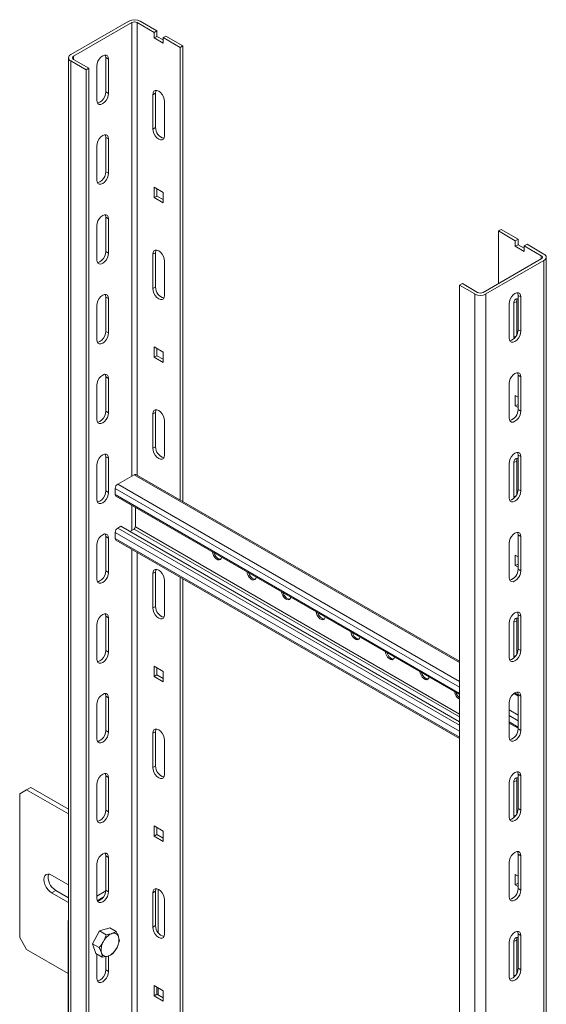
# Model space of a CAD drawing. Header units: millimetres. Extents: x -1094 to 936, y -1695 to -184.
# Tile 4 of 6: x -1094 to -825, y -992 to -489. Entities that reach past the tile are written whole.
import ezdxf

# ---------------------------------------------------------------- set-up
doc = ezdxf.new("R2010")
doc.units = ezdxf.units.MM

msp = doc.modelspace()

# ---------------------------------------------------------------- linework, layer by layer
at = {"color": 7, "linetype": 'Continuous', "lineweight": 15}
for p, q in [((-1067.64, -506.72), (-1037.94, -489.58)), ((-1066.22, -507.54), (-1036.52, -490.39)), ((-1033.7, -490.39), (-1025.03, -495.39)), ((-1032.28, -489.58), (-1023.62, -494.58)), ((-1023.62, -494.58), (-1025.03, -495.39)), ((-1025.03, -495.39), (-1025.03, -498.25)), ((-1025.03, -498.25), (-1023.62, -497.44)), ((-1025.03, -498.25), (-1020.44, -500.91)), ((-1023.62, -497.44), (-1023.62, -494.58)), ((-1020.44, -499.27), (-1023.62, -497.44)), ((-1020.44, -498.05), (-1019.02, -497.23)), ((-1020.44, -498.05), (-1011.78, -503.05)), ((-1020.44, -500.91), (-1020.44, -498.05)), ((-1019.02, -497.23), (-1010.36, -502.23)), ((-1010.36, -502.23), (-1011.78, -503.05)), ((-1011.78, -503.05), (-1011.78, -734.58)), ((-1010.36, -502.23), (-1010.36, -735.4)), ((-1068.81, -508.36), (-1068.81, -1488.41)), ((-1048.36, -509.07), (-1049.78, -508.25)), ((-1049.78, -508.25), (-1049.78, -525.81)), ((-1067.64, -509.99), (-1059.86, -514.48)), ((-1067.64, -509.99), (-1067.64, -1490.04)), ((-1058.44, -513.66), (-1066.22, -509.17)), ((-1058.44, -513.66), (-1059.86, -514.48)), ((-1058.44, -513.66), (-1058.44, -1493.72)), ((-1054.37, -530.09), (-1054.37, -512.54)), ((-1048.36, -509.07), (-1048.36, -526.62)), ((-1059.86, -514.48), (-1059.86, -1494.53)), ((-1048.36, -526.62), (-1049.78, -525.81)), ((-1025.74, -527.24), (-1024.33, -526.42)), ((-1025.74, -544.8), (-1025.74, -527.24)), ((-1024.33, -543.98), (-1024.33, -526.42)), ((-1019.73, -530.71), (-1019.73, -548.27)), ((-1025.74, -544.8), (-1024.33, -543.98)), ((-1054.37, -570.92), (-1054.37, -553.36)), ((-1048.36, -549.89), (-1049.78, -549.08)), ((-1049.78, -549.08), (-1049.78, -566.63)), ((-1048.36, -549.89), (-1048.36, -567.45)), ((-1048.36, -567.45), (-1049.78, -566.63)), ((-1020.44, -577.25), (-1025.03, -574.6)), ((-1025.03, -574.6), (-1025.03, -579.91)), ((-1025.03, -579.91), (-1023.62, -579.09)), ((-1023.62, -579.09), (-1023.62, -575.42)), ((-1020.44, -580.93), (-1023.62, -579.09)), ((-1020.44, -582.56), (-1020.44, -577.25)), ((-1025.03, -579.91), (-1020.44, -582.56)), ((-1054.37, -611.75), (-1054.37, -594.19)), ((-1048.36, -590.72), (-1049.78, -589.91)), ((-1049.78, -589.91), (-1049.78, -607.46)), ((-1048.36, -590.72), (-1048.36, -608.28)), ((-849.14, -596.94), (-847.73, -596.12)), ((-849.14, -623.88), (-849.14, -596.94)), ((-849.14, -596.94), (-840.48, -601.94)), ((-847.73, -596.12), (-839.06, -601.12)), ((-839.06, -601.12), (-840.48, -601.94)), ((-840.48, -601.94), (-840.48, -604.79)), ((-840.48, -604.79), (-839.06, -603.98)), ((-839.06, -603.98), (-839.06, -601.12)), ((-835.88, -605.81), (-839.06, -603.98)), ((-835.88, -604.59), (-834.47, -603.77)), ((-834.47, -603.77), (-825.81, -608.77)), ((-1048.36, -608.28), (-1049.78, -607.46)), ((-1025.74, -608.89), (-1024.33, -608.08)), ((-1025.74, -626.45), (-1025.74, -608.89)), ((-1024.33, -625.63), (-1024.33, -608.08)), ((-840.48, -604.79), (-835.88, -607.45)), ((-835.88, -604.59), (-827.22, -609.59)), ((-835.88, -607.45), (-835.88, -604.59)), ((-1019.73, -612.36), (-1019.73, -629.92)), ((-827.22, -611.22), (-856.92, -628.37)), ((-825.81, -612.04), (-855.5, -629.18)), ((-824.63, -1051.89), (-824.63, -610.41)), ((-868.94, -624.69), (-867.53, -623.88)), ((-859.75, -628.37), (-867.53, -623.88)), ((-1025.74, -626.45), (-1024.33, -625.63)), ((-868.94, -624.69), (-861.16, -629.18)), ((-868.94, -1604.75), (-868.94, -624.69)), ((-861.16, -1609.24), (-861.16, -629.18)), ((-855.5, -1609.24), (-855.5, -629.18)), ((-1048.36, -631.55), (-1049.78, -630.73)), ((-1049.78, -630.73), (-1049.78, -648.29)), ((-1048.36, -631.55), (-1048.36, -649.1)), ((-843.65, -634.18), (-843.65, -651.74)), ((-841.19, -633.78), (-839.77, -632.96)), ((-841.19, -651.34), (-841.19, -633.78)), ((-839.77, -650.11), (-839.77, -632.96)), ((-839.06, -629.9), (-837.64, -630.71)), ((-839.06, -647.45), (-839.06, -629.9)), ((-837.64, -648.27), (-837.64, -630.71)), ((-1054.37, -652.57), (-1054.37, -635.02)), ((-1048.36, -649.1), (-1049.78, -648.29)), ((-839.06, -647.45), (-837.64, -648.27)), ((-841.14, -651.96), (-841.19, -651.34)), ((-1020.44, -658.91), (-1025.03, -656.25)), ((-1025.03, -656.25), (-1025.03, -661.56)), ((-1023.62, -660.74), (-1023.62, -657.07)), ((-1020.44, -664.21), (-1020.44, -658.91)), ((-1025.03, -661.56), (-1023.62, -660.74)), ((-1025.03, -661.56), (-1020.44, -664.21)), ((-1020.44, -662.58), (-1023.62, -660.74)), ((-1048.36, -672.38), (-1049.78, -671.56)), ((-1049.78, -671.56), (-1049.78, -689.12)), ((-1048.36, -672.38), (-1048.36, -689.93)), ((-839.06, -670.72), (-837.64, -671.54)), ((-839.06, -688.28), (-839.06, -670.72)), ((-837.64, -689.1), (-837.64, -671.54)), ((-1054.37, -693.4), (-1054.37, -675.85)), ((-843.65, -675.01), (-843.65, -692.56)), ((-839.06, -681.96), (-840.48, -681.14)), ((-840.48, -681.14), (-840.48, -686.45)), ((-839.06, -685.63), (-839.06, -681.96)), ((-1048.36, -689.93), (-1049.78, -689.12)), ((-1025.74, -690.55), (-1024.33, -689.73)), ((-1024.33, -707.29), (-1024.33, -689.73)), ((-840.48, -686.45), (-839.06, -685.63)), ((-840.48, -686.45), (-839.06, -687.27)), ((-839.06, -685.64), (-839.06, -685.63)), ((-839.06, -688.28), (-837.64, -689.1)), ((-1025.74, -708.1), (-1025.74, -690.55)), ((-1019.73, -694.02), (-1019.73, -711.57)), ((-1025.74, -708.1), (-1024.33, -707.29)), ((-1048.36, -713.2), (-1049.78, -712.39)), ((-1049.78, -712.39), (-1049.78, -729.94)), ((-1048.36, -713.2), (-1048.36, -730.76)), ((-841.19, -715.44), (-839.77, -714.62)), ((-839.77, -731.76), (-839.77, -714.62)), ((-839.06, -711.55), (-837.64, -712.37)), ((-839.06, -729.11), (-839.06, -711.55)), ((-837.64, -729.92), (-837.64, -712.37)), ((-1054.37, -734.23), (-1054.37, -716.67)), ((-843.65, -715.84), (-843.65, -733.39)), ((-841.19, -732.99), (-841.19, -715.44)), ((-1043.69, -726.43), (-1035.32, -721.6)), ((-868.94, -817.04), (-1034.42, -721.51)), ((-1048.36, -730.76), (-1049.78, -729.94)), ((-1044.97, -731.82), (-1044.97, -728.64)), ((-839.06, -729.11), (-837.64, -729.92)), ((-1044.59, -732.64), (-868.94, -834.05)), ((-841.14, -733.61), (-841.19, -732.99)), ((-1034.69, -738.36), (-1034.69, -748.34)), ((-1043.69, -748.89), (-1042.14, -747.99)), ((-868.94, -847.97), (-1042.14, -747.99)), ((-1035.32, -749.44), (-1037.47, -750.68)), ((-1048.36, -754.03), (-1049.78, -753.21)), ((-1049.78, -753.21), (-1049.78, -770.77)), ((-1048.36, -754.03), (-1048.36, -771.59)), ((-1044.97, -754.28), (-1044.97, -751.09)), ((-1044.59, -755.1), (-868.94, -856.5)), ((-839.06, -752.38), (-837.64, -753.19)), ((-839.06, -769.93), (-839.06, -752.38)), ((-837.64, -770.75), (-837.64, -753.19)), ((-1054.37, -775.06), (-1054.37, -757.5)), ((-843.65, -756.66), (-843.65, -774.22)), ((-839.06, -763.62), (-840.48, -762.79)), ((-840.48, -762.79), (-840.48, -768.1)), ((-839.06, -767.29), (-839.06, -763.61)), ((-840.48, -768.1), (-839.06, -767.29)), ((-840.48, -768.1), (-839.06, -768.92)), ((-839.06, -767.29), (-839.06, -767.29)), ((-839.06, -769.93), (-837.64, -770.75)), ((-1048.36, -771.59), (-1049.78, -770.77)), ((-1025.74, -772.2), (-1024.33, -771.39)), ((-1025.74, -789.76), (-1025.74, -772.2)), ((-1024.33, -788.94), (-1024.33, -771.39)), ((-1011.78, -774.04), (-1011.78, -1224.51)), ((-1010.36, -774.86), (-1010.36, -1225.32)), ((-1019.73, -775.67), (-1019.73, -793.23)), ((-1025.74, -789.76), (-1024.33, -788.94)), ((-1048.36, -794.86), (-1049.78, -794.04)), ((-1049.78, -794.04), (-1049.78, -811.6)), ((-1048.36, -794.86), (-1048.36, -812.41)), ((-839.06, -793.2), (-837.64, -794.02)), ((-839.06, -810.76), (-839.06, -793.2)), ((-837.64, -811.58), (-837.64, -794.02)), ((-1054.37, -815.88), (-1054.37, -798.33)), ((-843.65, -797.49), (-843.65, -815.05)), ((-841.19, -797.09), (-839.77, -796.27)), ((-841.19, -814.65), (-841.19, -797.09)), ((-839.77, -813.42), (-839.77, -796.27)), ((-839.06, -810.76), (-837.64, -811.58)), ((-1048.36, -812.41), (-1049.78, -811.6)), ((-841.14, -815.27), (-841.19, -814.65)), ((-1020.44, -822.22), (-1025.03, -819.56)), ((-1025.03, -819.56), (-1025.03, -824.87)), ((-1023.62, -824.05), (-1023.62, -820.38)), ((-1025.03, -824.87), (-1023.62, -824.05)), ((-1025.03, -824.87), (-1020.44, -827.52)), ((-1020.44, -825.89), (-1023.62, -824.05)), ((-1020.44, -827.52), (-1020.44, -822.22)), ((-1048.36, -835.68), (-1049.78, -834.87)), ((-1049.78, -834.87), (-1049.78, -852.42)), ((-1048.36, -835.68), (-1048.36, -853.24)), ((-839.06, -834.29), (-840.87, -833.25)), ((-839.06, -834.03), (-837.64, -834.85)), ((-839.06, -851.59), (-839.06, -834.03)), ((-837.64, -852.4), (-837.64, -834.85)), ((-1054.37, -856.71), (-1054.37, -839.15)), ((-843.65, -838.32), (-843.65, -855.87)), ((-843.65, -848.64), (-839.06, -851.3)), ((-1048.36, -853.24), (-1049.78, -852.42)), ((-1025.74, -853.86), (-1024.33, -853.04)), ((-1025.74, -871.41), (-1025.74, -853.86)), ((-1024.33, -870.6), (-1024.33, -853.04)), ((-839.06, -851.59), (-837.64, -852.4)), ((-1019.73, -857.33), (-1019.73, -874.88)), ((-1025.74, -871.41), (-1024.33, -870.6)), ((-1048.36, -876.51), (-1049.78, -875.69)), ((-1049.78, -875.69), (-1049.78, -893.25)), ((-839.44, -873.53), (-839.31, -873.61)), ((-839.06, -874.86), (-837.64, -875.67)), ((-839.06, -892.41), (-839.06, -874.86)), ((-837.64, -893.23), (-837.64, -875.67)), ((-1054.37, -897.54), (-1054.37, -879.98)), ((-1048.36, -876.51), (-1048.36, -894.07)), ((-843.65, -879.14), (-843.65, -896.7)), ((-841.19, -878.74), (-839.77, -877.93)), ((-841.19, -896.3), (-841.19, -878.74)), ((-839.77, -895.07), (-839.77, -877.93)), ((-1090.26, -882.75), (-1093.79, -884.79)), ((-1093.79, -884.79), (-1093.79, -958.28)), ((-1088.14, -881.52), (-1090.26, -882.75)), ((-1068.81, -895.13), (-1090.26, -882.75)), ((-1068.81, -892.68), (-1088.14, -881.52)), ((-1048.36, -894.07), (-1049.78, -893.25)), ((-841.14, -896.92), (-841.19, -896.3)), ((-839.06, -892.41), (-837.64, -893.23)), ((-1020.44, -903.87), (-1025.03, -901.22)), ((-1025.03, -901.22), (-1025.03, -906.52)), ((-1025.03, -906.52), (-1023.62, -905.71)), ((-1023.62, -905.71), (-1023.62, -902.03)), ((-1020.44, -907.54), (-1023.62, -905.71)), ((-1020.44, -909.18), (-1020.44, -903.87)), ((-1025.03, -906.52), (-1020.44, -909.18)), ((-1048.36, -917.34), (-1049.78, -916.52)), ((-1049.78, -916.52), (-1049.78, -934.08)), ((-839.06, -915.69), (-837.64, -916.5)), ((-839.06, -933.24), (-839.06, -915.69)), ((-837.64, -934.06), (-837.64, -916.5)), ((-1054.37, -938.36), (-1054.37, -920.81)), ((-1048.36, -917.34), (-1048.36, -934.89)), ((-843.65, -919.97), (-843.65, -937.53)), ((-1068.81, -931.46), (-1077.53, -926.43)), ((-839.06, -926.92), (-840.48, -926.1)), ((-840.48, -926.1), (-840.48, -931.41)), ((-840.48, -931.41), (-839.06, -930.59)), ((-840.48, -931.41), (-839.06, -932.23)), ((-839.06, -930.59), (-839.06, -926.92)), ((-839.06, -930.6), (-839.06, -930.59)), ((-1075.41, -934.19), (-1077.53, -935.41)), ((-1077.53, -935.41), (-1068.81, -940.45)), ((-1068.81, -938), (-1075.41, -934.19)), ((-1054.37, -937.14), (-1049.8, -934.5)), ((-1048.36, -934.89), (-1049.78, -934.08)), ((-1025.74, -935.51), (-1024.33, -934.69)), ((-1025.74, -953.07), (-1025.74, -935.51)), ((-1024.33, -952.25), (-1024.33, -934.69)), ((-1023.03, -955.85), (-1023.03, -933.62)), ((-839.06, -933.24), (-837.64, -934.06)), ((-1054.18, -939.48), (-1051.08, -937.69)), ((-1019.73, -938.98), (-1019.73, -956.54)), ((-1069.04, -949.69), (-1068.81, -949.28)), ((-1068.81, -949.83), (-1069.04, -949.69)), ((-1069.04, -949.69), (-1069.04, -1023.18)), ((-1056.55, -961.57), (-1052.97, -954.98)), ((-1052.97, -954.98), (-1047.79, -953.31)), ((-1052.97, -954.98), (-1049.63, -956.91)), ((-1047.79, -953.31), (-1044.45, -955.24)), ((-1044.45, -955.24), (-1046.63, -956.31)), ((-1025.74, -953.07), (-1024.33, -952.25)), ((-839.06, -956.51), (-837.64, -957.33)), ((-839.06, -974.07), (-839.06, -956.51)), ((-1093.79, -958.28), (-1090.26, -964.4)), ((-1056.55, -961.57), (-1053.21, -963.5)), ((-1054.95, -966.49), (-1056.55, -961.57)), ((-1042.85, -960.15), (-1043.24, -957.93)), ((-843.65, -960.8), (-843.65, -978.35)), ((-841.19, -960.4), (-839.77, -959.58)), ((-841.19, -977.95), (-841.19, -960.4)), ((-839.77, -976.73), (-839.77, -959.58)), ((-837.64, -974.88), (-837.64, -957.33)), ((-1069.04, -976.65), (-1090.26, -964.4)), ((-1054.95, -966.49), (-1051.61, -968.42)), ((-1054.37, -979.19), (-1054.37, -966.82)), ((-1053.21, -963.5), (-1052, -966.2)), ((-1051.61, -968.42), (-1048.61, -967.82)), ((-1049.78, -968.05), (-1049.78, -974.9)), ((-1048.36, -967.72), (-1048.36, -975.72)), ((-1048.36, -975.72), (-1049.78, -974.9)), ((-839.06, -974.07), (-837.64, -974.88)), ((-841.14, -978.57), (-841.19, -977.95)), ((-1020.44, -985.52), (-1025.03, -982.87)), ((-1025.03, -982.87), (-1025.03, -988.18)), ((-1023.62, -987.36), (-1023.62, -983.69)), ((-1023.03, -987.7), (-1023.03, -984.03)), ((-1020.44, -990.83), (-1020.44, -985.52)), ((-1025.03, -988.18), (-1023.62, -987.36)), ((-1025.03, -988.18), (-1020.44, -990.83)), ((-1020.44, -989.2), (-1023.62, -987.36))]:
    msp.add_line(p, q, dxfattribs=at)
at = {"color": 8, "linetype": 'Continuous', "lineweight": 15}
for p, q in [((-1036.52, -490.39), (-1036.52, -722.29)), ((-1033.7, -490.39), (-1033.7, -721.93)), ((-1066.22, -507.54), (-1066.22, -509.17)), ((-827.22, -611.22), (-827.22, -609.59)), ((-825.81, -1052.56), (-825.81, -612.04)), ((-841.19, -651.34), (-840.13, -650.73)), ((-868.94, -817.65), (-1035.32, -721.6)), ((-868.94, -830.25), (-1044.97, -728.64)), ((-868.94, -827.31), (-1043.69, -726.43)), ((-868.94, -833.44), (-1044.97, -731.82)), ((-841.19, -732.99), (-840.13, -732.38)), ((-1036.52, -737.3), (-1036.52, -750.14)), ((-868.94, -849.77), (-1043.69, -748.89)), ((-868.94, -845.49), (-1035.32, -749.44)), ((-868.94, -844.02), (-1034.69, -748.34)), ((-868.94, -852.71), (-1044.97, -751.09)), ((-868.94, -855.89), (-1044.97, -754.28)), ((-1036.52, -759.76), (-1036.52, -1212.22)), ((-1033.7, -761.39), (-1033.7, -1211.85)), ((-841.19, -814.65), (-840.13, -814.04)), ((-839.06, -834.9), (-841.32, -833.59)), ((-839.06, -844.57), (-843.65, -841.91)), ((-839.06, -847.5), (-843.65, -844.85)), ((-839.06, -850.69), (-843.65, -848.04)), ((-841.19, -896.3), (-840.13, -895.69)), ((-841.19, -977.95), (-840.13, -977.34))]:
    msp.add_line(p, q, dxfattribs=at)
at = {"color": 7, "linetype": 'Continuous', "lineweight": 15, "flags": 128}
for points in [[(-1054.37, -512.54), (-1054.22, -511.38), (-1053.8, -510.17), (-1053.13, -509.01), (-1052.29, -508.04), (-1051.37, -507.33), (-1050.44, -506.97), (-1049.6, -506.98), (-1048.93, -507.36), (-1048.51, -508.08), (-1048.36, -509.07)], [(-1050.07, -506.92), (-1049.92, -507.26), (-1049.78, -508.25)], [(-1048.36, -526.62), (-1048.51, -527.78), (-1048.93, -528.99), (-1049.6, -530.15), (-1050.44, -531.12), (-1051.37, -531.83), (-1052.29, -532.19), (-1053.13, -532.19), (-1053.8, -531.8), (-1054.22, -531.08), (-1054.37, -530.09)], [(-1049.78, -525.81), (-1049.92, -526.96), (-1050.35, -528.18), (-1051.01, -529.33), (-1051.85, -530.31), (-1052.78, -531.01), (-1053.71, -531.38), (-1054.08, -531.42)], [(-1025.74, -527.24), (-1025.59, -526.25), (-1025.17, -525.53), (-1024.5, -525.15), (-1023.66, -525.14), (-1022.74, -525.5), (-1021.81, -526.21), (-1020.97, -527.19), (-1020.3, -528.34), (-1019.88, -529.55), (-1019.73, -530.71)], [(-1024.33, -526.42), (-1024.18, -525.44), (-1024.03, -525.1)], [(-1054.37, -553.36), (-1054.22, -552.21), (-1053.8, -550.99), (-1053.13, -549.84), (-1052.29, -548.87), (-1051.37, -548.16), (-1050.44, -547.79), (-1049.6, -547.8), (-1048.93, -548.19), (-1048.51, -548.91), (-1048.36, -549.89)], [(-1050.07, -547.75), (-1049.92, -548.09), (-1049.78, -549.08)], [(-1019.73, -548.27), (-1019.88, -549.25), (-1020.3, -549.97), (-1020.97, -550.36), (-1021.81, -550.37), (-1022.74, -550), (-1023.66, -549.3), (-1024.5, -548.32), (-1025.17, -547.17), (-1025.59, -545.95), (-1025.74, -544.8)], [(-1048.36, -567.45), (-1048.51, -568.61), (-1048.93, -569.82), (-1049.6, -570.97), (-1050.44, -571.95), (-1051.37, -572.66), (-1052.29, -573.02), (-1053.13, -573.01), (-1053.8, -572.63), (-1054.22, -571.91), (-1054.37, -570.92)], [(-1049.78, -566.63), (-1049.92, -567.79), (-1050.35, -569.01), (-1051.01, -570.16), (-1051.85, -571.13), (-1052.78, -571.84), (-1053.71, -572.21), (-1054.08, -572.25)], [(-1054.37, -594.19), (-1054.22, -593.03), (-1053.8, -591.82), (-1053.13, -590.67), (-1052.29, -589.69), (-1051.37, -588.99), (-1050.44, -588.62), (-1049.6, -588.63), (-1048.93, -589.01), (-1048.51, -589.73), (-1048.36, -590.72)], [(-1050.07, -588.58), (-1049.92, -588.92), (-1049.78, -589.91)], [(-1048.36, -608.28), (-1048.51, -609.43), (-1048.93, -610.65), (-1049.6, -611.8), (-1050.44, -612.78), (-1051.37, -613.48), (-1052.29, -613.85), (-1053.13, -613.84), (-1053.8, -613.46), (-1054.22, -612.73), (-1054.37, -611.75)], [(-1049.78, -607.46), (-1049.92, -608.62), (-1050.35, -609.83), (-1051.01, -610.98), (-1051.85, -611.96), (-1052.78, -612.67), (-1053.71, -613.03), (-1054.08, -613.08)], [(-1025.74, -608.89), (-1025.59, -607.91), (-1025.17, -607.19), (-1024.5, -606.8), (-1023.66, -606.79), (-1022.74, -607.16), (-1021.81, -607.86), (-1020.97, -608.84), (-1020.3, -609.99), (-1019.88, -611.21), (-1019.73, -612.36)], [(-1024.33, -608.08), (-1024.18, -607.09), (-1024.03, -606.75)], [(-1054.37, -635.02), (-1054.22, -633.86), (-1053.8, -632.65), (-1053.13, -631.5), (-1052.29, -630.52), (-1051.37, -629.81), (-1050.44, -629.45), (-1049.6, -629.46), (-1048.93, -629.84), (-1048.51, -630.56), (-1048.36, -631.55)], [(-1050.07, -629.4), (-1049.92, -629.74), (-1049.78, -630.73)], [(-1019.73, -629.92), (-1019.88, -630.91), (-1020.3, -631.63), (-1020.97, -632.01), (-1021.81, -632.02), (-1022.74, -631.66), (-1023.66, -630.95), (-1024.5, -629.97), (-1025.17, -628.82), (-1025.59, -627.61), (-1025.74, -626.45)], [(-837.64, -630.71), (-837.79, -629.73), (-838.22, -629), (-838.88, -628.62), (-839.72, -628.61), (-840.65, -628.98), (-841.58, -629.68), (-842.41, -630.66), (-843.08, -631.81), (-843.51, -633.02), (-843.65, -634.18)], [(-839.06, -629.9), (-839.2, -628.91), (-839.35, -628.57)], [(-839.77, -632.96), (-839.62, -631.98), (-839.48, -631.64)], [(-1048.36, -649.1), (-1048.51, -650.26), (-1048.93, -651.48), (-1049.6, -652.63), (-1050.44, -653.6), (-1051.37, -654.31), (-1052.29, -654.68), (-1053.13, -654.67), (-1053.8, -654.28), (-1054.22, -653.56), (-1054.37, -652.57)], [(-1049.78, -648.29), (-1049.92, -649.45), (-1050.35, -650.66), (-1051.01, -651.81), (-1051.85, -652.79), (-1052.78, -653.49), (-1053.71, -653.86), (-1054.08, -653.9)], [(-843.65, -651.74), (-843.51, -652.73), (-843.08, -653.45), (-842.41, -653.83), (-841.58, -653.84), (-840.65, -653.47), (-839.72, -652.77), (-838.88, -651.79), (-838.22, -650.64), (-837.79, -649.43), (-837.64, -648.27)], [(-837.64, -671.54), (-837.79, -670.55), (-838.22, -669.83), (-838.88, -669.45), (-839.72, -669.44), (-840.65, -669.8), (-841.58, -670.51), (-842.41, -671.49), (-843.08, -672.64), (-843.51, -673.85), (-843.65, -675.01)], [(-839.06, -670.72), (-839.2, -669.74), (-839.35, -669.4)], [(-1054.37, -675.85), (-1054.22, -674.69), (-1053.8, -673.47), (-1053.13, -672.32), (-1052.29, -671.35), (-1051.37, -670.64), (-1050.44, -670.27), (-1049.6, -670.28), (-1048.93, -670.67), (-1048.51, -671.39), (-1048.36, -672.38)], [(-1050.07, -670.23), (-1049.92, -670.57), (-1049.78, -671.56)], [(-1049.78, -689.12), (-1049.92, -690.27), (-1050.35, -691.49), (-1051.01, -692.64), (-1051.85, -693.61), (-1052.78, -694.32), (-1053.71, -694.69), (-1054.08, -694.73)], [(-1025.74, -690.55), (-1025.59, -689.56), (-1025.17, -688.84), (-1024.5, -688.46), (-1023.66, -688.45), (-1022.74, -688.81), (-1021.81, -689.52), (-1020.97, -690.5), (-1020.3, -691.65), (-1019.88, -692.86), (-1019.73, -694.02)], [(-1024.33, -689.73), (-1024.18, -688.74), (-1024.03, -688.4)], [(-843.65, -692.56), (-843.51, -693.55), (-843.08, -694.27), (-842.41, -694.66), (-841.58, -694.67), (-840.65, -694.3), (-839.72, -693.59), (-838.88, -692.62), (-838.22, -691.47), (-837.79, -690.25), (-837.64, -689.1)], [(-1048.36, -689.93), (-1048.51, -691.09), (-1048.93, -692.3), (-1049.6, -693.45), (-1050.44, -694.43), (-1051.37, -695.14), (-1052.29, -695.5), (-1053.13, -695.49), (-1053.8, -695.11), (-1054.22, -694.39), (-1054.37, -693.4)], [(-1019.73, -711.57), (-1019.88, -712.56), (-1020.3, -713.28), (-1020.97, -713.67), (-1021.81, -713.68), (-1022.74, -713.31), (-1023.66, -712.6), (-1024.5, -711.63), (-1025.17, -710.48), (-1025.59, -709.26), (-1025.74, -708.1)], [(-1054.37, -716.67), (-1054.22, -715.52), (-1053.8, -714.3), (-1053.13, -713.15), (-1052.29, -712.17), (-1051.37, -711.47), (-1050.44, -711.1), (-1049.6, -711.11), (-1048.93, -711.49), (-1048.51, -712.22), (-1048.36, -713.2)], [(-1050.07, -711.06), (-1049.92, -711.4), (-1049.78, -712.39)], [(-837.64, -712.37), (-837.79, -711.38), (-838.22, -710.66), (-838.88, -710.27), (-839.72, -710.26), (-840.65, -710.63), (-841.58, -711.34), (-842.41, -712.31), (-843.08, -713.47), (-843.51, -714.68), (-843.65, -715.84)], [(-839.77, -714.62), (-839.62, -713.63), (-839.48, -713.29)], [(-839.06, -711.55), (-839.2, -710.56), (-839.35, -710.22)], [(-1049.78, -729.94), (-1049.92, -731.1), (-1050.35, -732.31), (-1051.01, -733.46), (-1051.85, -734.44), (-1052.78, -735.15), (-1053.71, -735.51), (-1054.08, -735.56)], [(-843.65, -733.39), (-843.51, -734.38), (-843.08, -735.1), (-842.41, -735.48), (-841.58, -735.49), (-840.65, -735.13), (-839.72, -734.42), (-838.88, -733.44), (-838.22, -732.29), (-837.79, -731.08), (-837.64, -729.92)], [(-1048.36, -730.76), (-1048.51, -731.92), (-1048.93, -733.13), (-1049.6, -734.28), (-1050.44, -735.26), (-1051.37, -735.96), (-1052.29, -736.33), (-1053.13, -736.32), (-1053.8, -735.94), (-1054.22, -735.22), (-1054.37, -734.23)], [(-1054.37, -757.5), (-1054.22, -756.34), (-1053.8, -755.13), (-1053.13, -753.98), (-1052.29, -753), (-1051.37, -752.29), (-1050.44, -751.93), (-1049.6, -751.94), (-1048.93, -752.32), (-1048.51, -753.04), (-1048.36, -754.03)], [(-1050.07, -751.89), (-1049.92, -752.23), (-1049.78, -753.21)], [(-837.64, -753.19), (-837.79, -752.21), (-838.22, -751.49), (-838.88, -751.1), (-839.72, -751.09), (-840.65, -751.46), (-841.58, -752.16), (-842.41, -753.14), (-843.08, -754.29), (-843.51, -755.51), (-843.65, -756.66)], [(-839.06, -752.38), (-839.2, -751.39), (-839.35, -751.05)], [(-995.26, -761.13), (-995.13, -761.92), (-994.73, -762.95), (-994.12, -763.89), (-993.37, -764.64), (-992.57, -765.1), (-991.82, -765.22), (-991.21, -764.98), (-990.81, -764.41), (-990.67, -763.77)], [(-994.48, -761.57), (-994.09, -762.58), (-993.48, -763.53), (-992.73, -764.27), (-991.93, -764.73), (-991.18, -764.85), (-991.05, -764.83)], [(-1025.74, -772.2), (-1025.59, -771.21), (-1025.17, -770.49), (-1024.5, -770.11), (-1023.66, -770.1), (-1022.74, -770.47), (-1021.81, -771.17), (-1020.97, -772.15), (-1020.3, -773.3), (-1019.88, -774.51), (-1019.73, -775.67)], [(-1024.33, -771.39), (-1024.18, -770.4), (-1024.03, -770.06)], [(-1048.36, -771.59), (-1048.51, -772.74), (-1048.93, -773.96), (-1049.6, -775.11), (-1050.44, -776.08), (-1051.37, -776.79), (-1052.29, -777.16), (-1053.13, -777.15), (-1053.8, -776.76), (-1054.22, -776.04), (-1054.37, -775.06)], [(-1049.78, -770.77), (-1049.92, -771.93), (-1050.35, -773.14), (-1051.01, -774.29), (-1051.85, -775.27), (-1052.78, -775.97), (-1053.71, -776.34), (-1054.08, -776.38)], [(-977.58, -771.33), (-977.45, -772.12), (-977.05, -773.15), (-976.44, -774.1), (-975.69, -774.85), (-974.89, -775.31), (-974.14, -775.42), (-973.53, -775.19), (-973.13, -774.62), (-973, -773.98)], [(-976.81, -771.78), (-976.41, -772.79), (-975.8, -773.73), (-975.05, -774.48), (-974.25, -774.94), (-973.5, -775.06), (-973.38, -775.04)], [(-843.65, -774.22), (-843.51, -775.21), (-843.08, -775.93), (-842.41, -776.31), (-841.58, -776.32), (-840.65, -775.95), (-839.72, -775.25), (-838.88, -774.27), (-838.22, -773.12), (-837.79, -771.91), (-837.64, -770.75)], [(-959.9, -781.54), (-959.77, -782.33), (-959.37, -783.36), (-958.76, -784.3), (-958.01, -785.05), (-957.21, -785.51), (-956.46, -785.63), (-955.85, -785.39), (-955.45, -784.82), (-955.32, -784.18)], [(-959.13, -781.98), (-958.73, -782.99), (-958.12, -783.94), (-957.37, -784.68), (-956.58, -785.14), (-955.83, -785.26), (-955.7, -785.24)], [(-1019.73, -793.23), (-1019.88, -794.22), (-1020.3, -794.94), (-1020.97, -795.32), (-1021.81, -795.33), (-1022.74, -794.96), (-1023.66, -794.26), (-1024.5, -793.28), (-1025.17, -792.13), (-1025.59, -790.92), (-1025.74, -789.76)], [(-1054.37, -798.33), (-1054.22, -797.17), (-1053.8, -795.96), (-1053.13, -794.8), (-1052.29, -793.83), (-1051.37, -793.12), (-1050.44, -792.76), (-1049.6, -792.76), (-1048.93, -793.15), (-1048.51, -793.87), (-1048.36, -794.86)], [(-1050.07, -792.71), (-1049.92, -793.05), (-1049.78, -794.04)], [(-942.23, -791.74), (-942.09, -792.53), (-941.69, -793.56), (-941.08, -794.51), (-940.33, -795.26), (-939.53, -795.72), (-938.78, -795.83), (-938.17, -795.6), (-937.77, -795.03), (-937.64, -794.39)], [(-941.45, -792.19), (-941.06, -793.2), (-940.45, -794.14), (-939.7, -794.89), (-938.9, -795.35), (-938.15, -795.47), (-938.02, -795.45)], [(-837.64, -794.02), (-837.79, -793.03), (-838.22, -792.31), (-838.88, -791.93), (-839.72, -791.92), (-840.65, -792.29), (-841.58, -792.99), (-842.41, -793.97), (-843.08, -795.12), (-843.51, -796.33), (-843.65, -797.49)], [(-839.77, -796.27), (-839.62, -795.29), (-839.48, -794.95)], [(-839.06, -793.2), (-839.2, -792.22), (-839.35, -791.88)], [(-924.55, -801.95), (-924.42, -802.74), (-924.02, -803.77), (-923.4, -804.71), (-922.65, -805.46), (-921.86, -805.92), (-921.11, -806.04), (-920.5, -805.8), (-920.1, -805.23), (-919.96, -804.59)], [(-923.77, -802.39), (-923.38, -803.4), (-922.77, -804.35), (-922.02, -805.09), (-921.22, -805.55), (-920.47, -805.67), (-920.34, -805.65)], [(-1048.36, -812.41), (-1048.51, -813.57), (-1048.93, -814.78), (-1049.6, -815.94), (-1050.44, -816.91), (-1051.37, -817.62), (-1052.29, -817.98), (-1053.13, -817.97), (-1053.8, -817.59), (-1054.22, -816.87), (-1054.37, -815.88)], [(-1049.78, -811.6), (-1049.92, -812.75), (-1050.35, -813.97), (-1051.01, -815.12), (-1051.85, -816.1), (-1052.78, -816.8), (-1053.71, -817.17), (-1054.08, -817.21)], [(-902.29, -814.8), (-902.42, -815.44), (-902.82, -816.01), (-903.43, -816.24), (-904.18, -816.13), (-904.98, -815.67), (-905.73, -814.92), (-906.34, -813.97), (-906.74, -812.94), (-906.87, -812.15)], [(-902.67, -815.86), (-902.79, -815.88), (-903.54, -815.76), (-904.34, -815.3), (-905.09, -814.55), (-905.7, -813.61), (-906.1, -812.6)], [(-843.65, -815.05), (-843.51, -816.03), (-843.08, -816.75), (-842.41, -817.14), (-841.58, -817.15), (-840.65, -816.78), (-839.72, -816.08), (-838.88, -815.1), (-838.22, -813.95), (-837.79, -812.73), (-837.64, -811.58)], [(-884.61, -825), (-884.74, -825.64), (-885.14, -826.21), (-885.75, -826.45), (-886.5, -826.33), (-887.3, -825.87), (-888.05, -825.12), (-888.66, -824.18), (-889.06, -823.15), (-889.19, -822.36)], [(-884.99, -826.06), (-885.11, -826.08), (-885.86, -825.96), (-886.66, -825.5), (-887.41, -824.76), (-888.02, -823.81), (-888.42, -822.8)], [(-1054.37, -839.15), (-1054.22, -838), (-1053.8, -836.78), (-1053.13, -835.63), (-1052.29, -834.65), (-1051.37, -833.95), (-1050.44, -833.58), (-1049.6, -833.59), (-1048.93, -833.98), (-1048.51, -834.7), (-1048.36, -835.68)], [(-1050.07, -833.54), (-1049.92, -833.88), (-1049.78, -834.87)], [(-837.64, -834.85), (-837.79, -833.86), (-838.22, -833.14), (-838.88, -832.76), (-839.72, -832.75), (-840.65, -833.11), (-841.58, -833.82), (-842.41, -834.79), (-843.08, -835.95), (-843.51, -837.16), (-843.65, -838.32)], [(-839.06, -834.03), (-839.2, -833.04), (-839.35, -832.7)], [(-1048.36, -853.24), (-1048.51, -854.4), (-1048.93, -855.61), (-1049.6, -856.76), (-1050.44, -857.74), (-1051.37, -858.44), (-1052.29, -858.81), (-1053.13, -858.8), (-1053.8, -858.42), (-1054.22, -857.7), (-1054.37, -856.71)], [(-1049.78, -852.42), (-1049.92, -853.58), (-1050.35, -854.79), (-1051.01, -855.95), (-1051.85, -856.92), (-1052.78, -857.63), (-1053.71, -857.99), (-1054.08, -858.04)], [(-1025.74, -853.86), (-1025.59, -852.87), (-1025.17, -852.15), (-1024.5, -851.76), (-1023.66, -851.75), (-1022.74, -852.12), (-1021.81, -852.83), (-1020.97, -853.8), (-1020.3, -854.96), (-1019.88, -856.17), (-1019.73, -857.33)], [(-1024.33, -853.04), (-1024.18, -852.05), (-1024.03, -851.71)], [(-843.65, -855.87), (-843.51, -856.86), (-843.08, -857.58), (-842.41, -857.97), (-841.58, -857.97), (-840.65, -857.61), (-839.72, -856.9), (-838.88, -855.93), (-838.22, -854.77), (-837.79, -853.56), (-837.64, -852.4)], [(-1054.37, -879.98), (-1054.22, -878.82), (-1053.8, -877.61), (-1053.13, -876.46), (-1052.29, -875.48), (-1051.37, -874.78), (-1050.44, -874.41), (-1049.6, -874.42), (-1048.93, -874.8), (-1048.51, -875.52), (-1048.36, -876.51)], [(-1050.07, -874.37), (-1049.92, -874.71), (-1049.78, -875.69)], [(-1019.73, -874.88), (-1019.88, -875.87), (-1020.3, -876.59), (-1020.97, -876.97), (-1021.81, -876.98), (-1022.74, -876.62), (-1023.66, -875.91), (-1024.5, -874.93), (-1025.17, -873.78), (-1025.59, -872.57), (-1025.74, -871.41)], [(-837.64, -875.67), (-837.79, -874.69), (-838.22, -873.97), (-838.88, -873.58), (-839.72, -873.57), (-840.65, -873.94), (-841.58, -874.65), (-842.41, -875.62), (-843.08, -876.77), (-843.51, -877.99), (-843.65, -879.14)], [(-839.06, -874.86), (-839.2, -873.87), (-839.35, -873.53)], [(-839.77, -877.93), (-839.62, -876.94), (-839.48, -876.6)], [(-1048.36, -894.07), (-1048.51, -895.22), (-1048.93, -896.44), (-1049.6, -897.59), (-1050.44, -898.57), (-1051.37, -899.27), (-1052.29, -899.64), (-1053.13, -899.63), (-1053.8, -899.24), (-1054.22, -898.52), (-1054.37, -897.54)], [(-1049.78, -893.25), (-1049.92, -894.41), (-1050.35, -895.62), (-1051.01, -896.77), (-1051.85, -897.75), (-1052.78, -898.46), (-1053.71, -898.82), (-1054.08, -898.86)], [(-843.65, -896.7), (-843.51, -897.69), (-843.08, -898.41), (-842.41, -898.79), (-841.58, -898.8), (-840.65, -898.44), (-839.72, -897.73), (-838.88, -896.75), (-838.22, -895.6), (-837.79, -894.39), (-837.64, -893.23)], [(-1054.37, -920.81), (-1054.22, -919.65), (-1053.8, -918.44), (-1053.13, -917.29), (-1052.29, -916.31), (-1051.37, -915.6), (-1050.44, -915.24), (-1049.6, -915.25), (-1048.93, -915.63), (-1048.51, -916.35), (-1048.36, -917.34)], [(-1050.07, -915.19), (-1049.92, -915.53), (-1049.78, -916.52)], [(-837.64, -916.5), (-837.79, -915.51), (-838.22, -914.79), (-838.88, -914.41), (-839.72, -914.4), (-840.65, -914.77), (-841.58, -915.47), (-842.41, -916.45), (-843.08, -917.6), (-843.51, -918.81), (-843.65, -919.97)], [(-839.06, -915.69), (-839.2, -914.7), (-839.35, -914.36)], [(-1077.53, -926.43), (-1078.54, -926), (-1079.47, -925.91), (-1080.28, -926.16), (-1080.9, -926.73), (-1081.29, -927.59), (-1081.42, -928.68), (-1081.29, -929.91), (-1080.9, -931.22), (-1080.28, -932.51), (-1079.47, -933.69), (-1078.54, -934.68), (-1077.53, -935.41)], [(-1048.36, -934.89), (-1048.51, -936.05), (-1048.93, -937.26), (-1049.6, -938.42), (-1050.44, -939.39), (-1051.37, -940.1), (-1052.29, -940.47), (-1053.13, -940.46), (-1053.8, -940.07), (-1054.22, -939.35), (-1054.37, -938.36)], [(-1049.78, -934.08), (-1049.92, -935.23), (-1050.35, -936.45), (-1051.01, -937.6), (-1051.85, -938.58), (-1052.78, -939.28), (-1053.71, -939.65), (-1054.08, -939.69)], [(-1025.74, -935.51), (-1025.59, -934.52), (-1025.17, -933.8), (-1024.5, -933.42), (-1023.66, -933.41), (-1022.74, -933.78), (-1021.81, -934.48), (-1020.97, -935.46), (-1020.3, -936.61), (-1019.88, -937.82), (-1019.73, -938.98)], [(-1024.33, -934.69), (-1024.18, -933.71), (-1024.03, -933.37)], [(-843.65, -937.53), (-843.51, -938.51), (-843.08, -939.24), (-842.41, -939.62), (-841.58, -939.63), (-840.65, -939.26), (-839.72, -938.56), (-838.88, -937.58), (-838.22, -936.43), (-837.79, -935.21), (-837.64, -934.06)], [(-1019.73, -956.54), (-1019.88, -957.52), (-1020.3, -958.24), (-1020.97, -958.63), (-1021.81, -958.64), (-1022.74, -958.27), (-1023.66, -957.57), (-1024.5, -956.59), (-1025.17, -955.44), (-1025.59, -954.22), (-1025.74, -953.07)], [(-837.64, -957.33), (-837.79, -956.34), (-838.22, -955.62), (-838.88, -955.24), (-839.72, -955.23), (-840.65, -955.59), (-841.58, -956.3), (-842.41, -957.28), (-843.08, -958.43), (-843.51, -959.64), (-843.65, -960.8)], [(-839.06, -956.51), (-839.2, -955.52), (-839.35, -955.18)], [(-839.77, -959.58), (-839.62, -958.59), (-839.48, -958.25)], [(-1048.36, -975.72), (-1048.51, -976.88), (-1048.93, -978.09), (-1049.6, -979.24), (-1050.44, -980.22), (-1051.37, -980.93), (-1052.29, -981.29), (-1053.13, -981.28), (-1053.8, -980.9), (-1054.22, -980.18), (-1054.37, -979.19)], [(-1049.78, -974.9), (-1049.92, -976.06), (-1050.35, -977.28), (-1051.01, -978.43), (-1051.85, -979.4), (-1052.78, -980.11), (-1053.71, -980.48), (-1054.08, -980.52)], [(-843.65, -978.35), (-843.51, -979.34), (-843.08, -980.06), (-842.41, -980.45), (-841.58, -980.46), (-840.65, -980.09), (-839.72, -979.38), (-838.88, -978.41), (-838.22, -977.26), (-837.79, -976.04), (-837.64, -974.88)]]:
    msp.add_lwpolyline(points, dxfattribs=at)
at = {"color": 7, "linetype": 'Continuous', "lineweight": 15}
for centre, radius, start, end in [((-1035.11, -495.04), 6.15, 62.6097, 117.3903), ((-1035.11, -493.12), 3.07, 62.6097, 117.3903), ((-1067.02, -508.36), 1.75, 110.7834, 249.2166), ((-1065.91, -508.36), 0.873, 110.7834, 249.2165), ((-1018.58, -544.03), 5.75, 179.4767, 255.4459), ((-826.43, -610.41), 1.75, 290.7835, 69.2167), ((-827.53, -610.41), 0.873, 290.7831, 69.2171), ((-1018.58, -625.69), 5.75, 179.4754, 255.4482), ((-858.33, -623.73), 6.15, 242.6096, 297.3903), ((-858.33, -625.64), 3.07, 242.6094, 297.3905), ((-839.42, -633.45), 1.79, 78.1665, 190.8062), ((-844.8, -647.5), 5.75, 284.5518, 0.5246), ((-844.8, -688.33), 5.75, 284.5541, 0.5223), ((-1018.58, -707.34), 5.75, 179.4763, 255.4473), ((-839.43, -715.1), 1.79, 78.1303, 190.8424), ((-1034.79, -722.33), 0.905, 65.694, 125.6186), ((-1042.2, -728.76), 2.77, 122.6056, 177.3944), ((-844.8, -729.16), 5.75, 284.5518, 0.5246), ((-1044.02, -731.89), 0.945, 175.7417, 232.9452), ((-1042.2, -751.22), 2.77, 122.6068, 177.3932), ((-1036.07, -748.28), 1.38, 302.6036, 357.3954), ((-1044.02, -754.35), 0.945, 175.744, 232.9454), ((-844.8, -769.99), 5.75, 284.5541, 0.5233), ((-1018.58, -788.99), 5.75, 179.4761, 255.4471), ((-839.43, -796.75), 1.79, 78.1491, 190.825), ((-844.8, -810.81), 5.75, 284.5529, 0.5239), ((-866.66, -832.19), 4.87, 184.3673, 242.1047), ((-865.74, -831.68), 5.17, 194.8765, 231.8113), ((-844.8, -851.64), 5.75, 284.5535, 0.5233), ((-1018.58, -870.65), 5.75, 179.4767, 255.4465), ((-839.43, -878.41), 1.79, 78.1484, 190.8243), ((-844.8, -892.47), 5.75, 284.5535, 0.5233), ((-1071.65, -927.64), 7.55, 166.8162, 240.1875), ((-844.8, -933.29), 5.75, 284.5527, 0.5237), ((-1043.35, -964.18), 8.53, 112.6407, 154.0001), ((-1045.64, -958.61), 2.5, 15.6691, 113.2254), ((-1018.58, -952.3), 5.75, 179.4763, 255.4473), ((-1044.39, -964.54), 7.79, 148.2414, 192.2537), ((-1050.85, -959.58), 7.79, 328.2414, 12.2537), ((-839.42, -960.06), 1.79, 78.166, 190.808), ((-1049.59, -965.52), 2.5, 195.669, 293.2254), ((-1051.89, -959.95), 8.53, 292.6412, 333.9996), ((-844.8, -974.12), 5.75, 284.5527, 0.5237)]:
    msp.add_arc(centre, radius, start, end, dxfattribs=at)
for points, knots in [([(-1046.63, -956.31), (-1046.69, -956.33), (-1047.57, -956.61), (-1048.64, -956.76), (-1049.63, -956.91)], [0, 0, 0, 0, 0.070217, 1, 1, 1, 1]), ([(-1043.24, -957.93), (-1043.26, -957.87), (-1043.53, -957.04), (-1044.01, -956.1), (-1044.45, -955.24)], [0, 0, 0, 0, 0.070221, 1, 1, 1, 1]), ([(-1051.01, -960.44), (-1051.53, -961.28), (-1052.2, -962.36), (-1053.03, -963.29), (-1053.21, -963.5)], [0, 0, 0, 0, 0.776277, 1, 1, 1, 1]), ([(-1049.63, -956.91), (-1049.91, -957.83), (-1050.28, -959.04), (-1050.87, -960.17), (-1051.01, -960.44)], [0, 0, 0, 0, 0.758142, 1, 1, 1, 1]), ([(-1044.23, -963.69), (-1044.08, -963.41), (-1043.5, -962.29), (-1043.13, -961.07), (-1042.85, -960.15)], [0, 0, 0, 0, 0.241846, 1, 1, 1, 1]), ([(-1052, -966.2), (-1051.98, -966.25), (-1051.72, -967.08), (-1051.66, -967.77), (-1051.61, -968.42)], [0, 0, 0, 0, 0.070221, 1, 1, 1, 1]), ([(-1048.61, -967.82), (-1048.55, -967.8), (-1047.68, -967.51), (-1047.03, -967.11), (-1046.43, -966.74)], [0, 0, 0, 0, 0.0702173, 1, 1, 1, 1]), ([(-1046.43, -966.74), (-1046.24, -966.54), (-1045.42, -965.6), (-1044.75, -964.52), (-1044.23, -963.69)], [0, 0, 0, 0, 0.223712, 1, 1, 1, 1])]:
    msp.add_open_spline(points, degree=3, knots=knots, dxfattribs=at)

doc.saveas('drawing.dxf')
